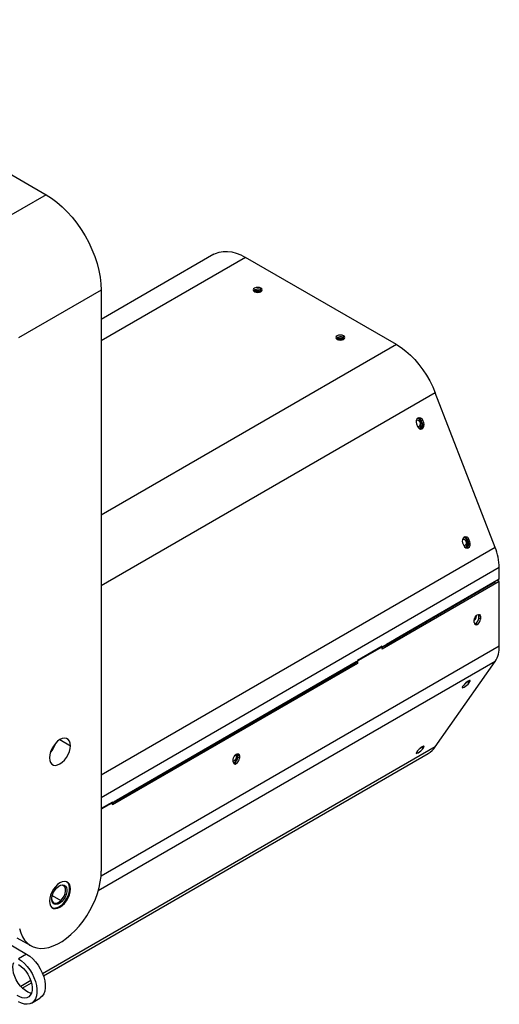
# Model space of a CAD drawing. Header units: millimetres. Extents: x 5 to 398, y 22 to 267.
# Tile 4 of 5: x 366 to 391, y 43 to 93. Entities that reach past the tile are written whole.
import ezdxf

# ---------------------------------------------------------------- set-up
doc = ezdxf.new("R2010")
doc.units = ezdxf.units.MM

msp = doc.modelspace()

# ---------------------------------------------------------------- linework, layer by layer
at = {"color": 7, "linetype": 'Continuous', "lineweight": 25}
for p, q in [((352.12, 93.346), (367.677, 84.366)), ((367.677, 84.366), (363.434, 81.916)), ((376.293, 81.312), (370.505, 77.971)), ((377.915, 81.152), (370.505, 76.874)), ((385.672, 76.674), (377.915, 81.152)), ((370.505, 79.467), (366.263, 77.017)), ((370.505, 79.467), (370.505, 49.663)), ((378.346, 79.419), (378.346, 79.452)), ((378.7, 79.478), (378.7, 79.576)), ((382.589, 76.97), (382.589, 77.002)), ((382.943, 77.029), (382.943, 77.127)), ((385.672, 76.674), (370.505, 67.918)), ((387.659, 74.202), (370.505, 64.299)), ((390.735, 66.273), (387.659, 74.202)), ((386.94, 72.791), (387.014, 72.798)), ((386.993, 72.654), (386.94, 72.791)), ((387.067, 72.661), (387.014, 72.798)), ((386.696, 72.614), (386.749, 72.477)), ((386.797, 72.455), (386.76, 72.452)), ((386.797, 72.455), (386.765, 72.443)), ((386.829, 72.373), (386.905, 72.38)), ((386.851, 72.359), (386.905, 72.38)), ((386.993, 72.654), (387.067, 72.661)), ((389.31, 66.684), (389.383, 66.69)), ((389.363, 66.547), (389.31, 66.684)), ((389.436, 66.554), (389.383, 66.69)), ((390.735, 66.273), (370.505, 54.594)), ((389.065, 66.507), (389.118, 66.37)), ((389.166, 66.348), (389.129, 66.345)), ((389.166, 66.348), (389.135, 66.336)), ((389.198, 66.267), (389.274, 66.273)), ((389.219, 66.253), (389.274, 66.273)), ((389.363, 66.547), (389.436, 66.554)), ((390.948, 65.233), (370.505, 53.432)), ((390.948, 64.646), (390.948, 65.233)), ((390.948, 64.527), (384.938, 61.058)), ((385.856, 61.686), (390.757, 64.515)), ((390.948, 64.646), (385.857, 61.707)), ((390.238, 64.236), (390.243, 64.218)), ((390.757, 64.536), (390.757, 64.515)), ((390.757, 64.536), (390.757, 64.515)), ((390.863, 64.597), (390.863, 64.576)), ((390.948, 64.527), (390.863, 64.576)), ((390.948, 61.209), (390.948, 64.527)), ((389.681, 63.894), (389.686, 63.917)), ((389.725, 63.943), (389.724, 63.919)), ((389.724, 63.919), (389.724, 63.919)), ((390.04, 64.101), (390.041, 64.122)), ((390.041, 64.122), (390.058, 64.112)), ((390.058, 64.112), (390.057, 64.132)), ((390.058, 64.112), (390.059, 64.112)), ((388.989, 63.515), (388.989, 63.495)), ((389.775, 62.743), (389.75, 62.757)), ((389.775, 62.743), (389.77, 62.778)), ((389.976, 62.721), (389.891, 62.77)), ((389.891, 62.647), (389.891, 62.77)), ((389.976, 62.599), (389.891, 62.647)), ((389.976, 62.721), (389.976, 62.599)), ((389.658, 62.415), (389.658, 62.537)), ((389.817, 62.323), (389.732, 62.372)), ((385.121, 61.232), (385.828, 61.64)), ((385.857, 61.704), (385.15, 61.296)), ((385.857, 61.707), (385.857, 61.704)), ((385.914, 61.719), (385.914, 61.74)), ((386.02, 61.801), (386.02, 61.78)), ((390.948, 61.209), (370.494, 49.401)), ((385.15, 61.296), (383.594, 60.398)), ((384.938, 61.21), (383.665, 60.476)), ((384.938, 61.156), (385.068, 61.231)), ((384.938, 61.058), (384.938, 61.21)), ((384.952, 61.182), (384.952, 61.164)), ((385.051, 61.239), (385.037, 61.231)), ((385.037, 61.213), (385.037, 61.231)), ((390.735, 60.415), (370.348, 48.645)), ((383.665, 60.323), (371.078, 53.057)), ((371.262, 53.231), (383.565, 60.334)), ((383.594, 60.398), (371.291, 53.295)), ((383.665, 60.323), (383.59, 60.366)), ((383.665, 60.476), (383.665, 60.323)), ((387.659, 56.038), (390.735, 60.415)), ((389.118, 59.205), (389.065, 59.13)), ((389.323, 59.389), (389.383, 59.313)), ((389.383, 59.313), (389.436, 59.389)), ((389.401, 59.432), (389.436, 59.389)), ((368.384, 56.412), (368.925, 56.099)), ((387.659, 56.038), (367.495, 44.398)), ((367.534, 44.292), (387.294, 55.699)), ((377.376, 55.614), (377.471, 55.559)), ((377.602, 55.577), (377.517, 55.626)), ((377.517, 55.504), (377.517, 55.626)), ((377.602, 55.577), (377.602, 55.455)), ((386.749, 55.834), (386.696, 55.758)), ((386.953, 56.017), (387.014, 55.942)), ((387.014, 55.942), (387.067, 56.017)), ((387.032, 56.061), (387.067, 56.017)), ((377.283, 55.271), (377.283, 55.394)), ((377.442, 55.179), (377.358, 55.228)), ((377.602, 55.455), (377.517, 55.504)), ((371.291, 53.295), (370.505, 52.842)), ((371.078, 53.21), (370.505, 52.879)), ((371.078, 53.155), (371.209, 53.23)), ((371.078, 53.057), (371.078, 53.21)), ((371.093, 53.181), (371.093, 53.163)), ((371.192, 53.238), (371.177, 53.23)), ((371.177, 53.212), (371.177, 53.23)), ((368.728, 49.111), (368.7, 49.128)), ((367.986, 48.413), (368.433, 48.156)), ((368.433, 48.156), (368.48, 48.103)), ((367.945, 47.82), (367.973, 47.803)), ((368.344, 47.837), (368.384, 47.814)), ((364.624, 46.594), (366.675, 45.41)), ((366.177, 46.248), (366.884, 45.84)), ((366.675, 45.41), (366.251, 45.165)), ((366.888, 44.047), (366.37, 43.748)), ((366.448, 43.665), (366.92, 43.938)), ((366.925, 42.894), (367.35, 43.139))]:
    msp.add_line(p, q, dxfattribs=at)
at = {"color": 7, "linetype": 'Continuous', "lineweight": 25, "flags": 128}
for points in [[(367.677, 84.366), (367.954, 84.19), (368.229, 83.984), (368.498, 83.751), (368.759, 83.492), (369.01, 83.21), (369.248, 82.908), (369.471, 82.588), (369.677, 82.254), (369.863, 81.909), (370.029, 81.556), (370.171, 81.199), (370.29, 80.841), (370.383, 80.485), (370.451, 80.135), (370.492, 79.795), (370.505, 79.467)], [(376.293, 81.312), (376.38, 81.357), (376.567, 81.424), (376.768, 81.459), (376.982, 81.461), (377.206, 81.431), (377.438, 81.369), (377.675, 81.276), (377.915, 81.152)], [(378.7, 79.576), (378.627, 79.604), (378.541, 79.614), (378.455, 79.604), (378.382, 79.576), (378.333, 79.534), (378.316, 79.484), (378.333, 79.434), (378.382, 79.392)], [(378.382, 79.392), (378.455, 79.364), (378.541, 79.354), (378.627, 79.364), (378.7, 79.392), (378.749, 79.434), (378.766, 79.484), (378.749, 79.534), (378.7, 79.576)], [(378.749, 79.435), (378.749, 79.436), (378.7, 79.478)], [(382.943, 77.127), (382.87, 77.155), (382.784, 77.165), (382.697, 77.155), (382.624, 77.127), (382.576, 77.085), (382.559, 77.035), (382.576, 76.985), (382.624, 76.943)], [(382.624, 76.943), (382.697, 76.915), (382.784, 76.905), (382.87, 76.915), (382.943, 76.943), (382.991, 76.985), (383.009, 77.035), (382.991, 77.085), (382.943, 77.127)], [(382.992, 76.986), (382.991, 76.987), (382.943, 77.029)], [(385.672, 76.674), (385.912, 76.521), (386.149, 76.34), (386.381, 76.135), (386.605, 75.906), (386.819, 75.656), (387.021, 75.389), (387.207, 75.107), (387.377, 74.813), (387.528, 74.51), (387.659, 74.202)], [(386.692, 72.804), (386.721, 72.809), (386.778, 72.797), (386.827, 72.758), (386.862, 72.699), (386.877, 72.629), (386.87, 72.558), (386.842, 72.497), (386.797, 72.455)], [(386.829, 72.373), (386.896, 72.435), (386.938, 72.526), (386.948, 72.632), (386.926, 72.736), (386.874, 72.823), (386.8, 72.88), (386.753, 72.896)], [(386.866, 72.892), (386.793, 72.905), (386.76, 72.901)], [(386.749, 72.477), (386.791, 72.406), (386.852, 72.359), (386.92, 72.344), (386.987, 72.364), (387.042, 72.415), (387.077, 72.489), (387.085, 72.575), (387.067, 72.661)], [(386.905, 72.38), (386.972, 72.442), (387.01, 72.519)], [(389.061, 66.697), (389.09, 66.702), (389.147, 66.69), (389.197, 66.651), (389.231, 66.593), (389.247, 66.522), (389.239, 66.451), (389.211, 66.39), (389.166, 66.348)], [(389.198, 66.267), (389.265, 66.329), (389.307, 66.419), (389.317, 66.525), (389.295, 66.629), (389.243, 66.717), (389.169, 66.774), (389.123, 66.789)], [(389.234, 66.786), (389.162, 66.799), (389.131, 66.795)], [(389.118, 66.37), (389.161, 66.299), (389.221, 66.252), (389.29, 66.237), (389.357, 66.257), (389.412, 66.308), (389.446, 66.382), (389.455, 66.468), (389.436, 66.554)], [(389.274, 66.273), (389.341, 66.336), (389.38, 66.415)], [(389.725, 63.943), (389.725, 63.94), (389.726, 63.917)], [(390.021, 64.09), (390.022, 64.111), (390.022, 64.111)], [(389.658, 62.537), (389.67, 62.615), (389.704, 62.694), (389.756, 62.764), (389.817, 62.813), (389.878, 62.834), (389.929, 62.824), (389.964, 62.784), (389.976, 62.721)], [(389.891, 62.77), (389.879, 62.833), (389.879, 62.834)], [(389.065, 59.13), (389.047, 59.093), (389.056, 59.076), (389.09, 59.082), (389.145, 59.108), (389.212, 59.152), (389.281, 59.206), (389.341, 59.263), (389.383, 59.313)], [(389.184, 59.279), (389.207, 59.298), (389.244, 59.331)], [(389.256, 59.34), (389.246, 59.332), (389.209, 59.301)], [(389.436, 59.389), (389.449, 59.409), (389.455, 59.425), (389.454, 59.436), (389.446, 59.442), (389.432, 59.442), (389.412, 59.437), (389.386, 59.426), (389.357, 59.41)], [(368.925, 56.099), (368.911, 56.231), (368.871, 56.339), (368.807, 56.421), (368.721, 56.47), (368.619, 56.485), (368.504, 56.466), (368.384, 56.412), (368.264, 56.327), (368.149, 56.214), (368.047, 56.081), (367.961, 55.932), (367.897, 55.777), (367.857, 55.622), (367.843, 55.475)], [(367.843, 55.475), (367.857, 55.344), (367.897, 55.235), (367.961, 55.153), (368.047, 55.104), (368.149, 55.089), (368.264, 55.109), (368.384, 55.162), (368.504, 55.248), (368.619, 55.36), (368.721, 55.493), (368.807, 55.642), (368.871, 55.797), (368.911, 55.953), (368.925, 56.099)], [(377.283, 55.394), (377.295, 55.471), (377.33, 55.551), (377.382, 55.62), (377.442, 55.669), (377.503, 55.69), (377.555, 55.68), (377.589, 55.641), (377.602, 55.577)], [(377.471, 55.559), (377.461, 55.611), (377.433, 55.644), (377.415, 55.651)], [(377.517, 55.626), (377.505, 55.69), (377.504, 55.691)], [(386.696, 55.758), (386.677, 55.722), (386.686, 55.705), (386.72, 55.71), (386.775, 55.737), (386.842, 55.781), (386.911, 55.835), (386.971, 55.892), (387.014, 55.942)], [(386.815, 55.907), (386.838, 55.926), (386.874, 55.959)], [(386.887, 55.97), (386.877, 55.961), (386.839, 55.929)], [(387.067, 56.017), (387.079, 56.038), (387.085, 56.054), (387.084, 56.065), (387.077, 56.07), (387.062, 56.071), (387.042, 56.065), (387.017, 56.054), (386.987, 56.039)], [(377.473, 55.353), (377.476, 55.361), (377.479, 55.373)], [(366.312, 46.716), (366.374, 46.496), (366.459, 46.298), (366.566, 46.126), (366.695, 45.981), (366.844, 45.865), (367.011, 45.778), (367.193, 45.723), (367.39, 45.7), (367.599, 45.709), (367.816, 45.75), (368.041, 45.823), (368.269, 45.926), (368.499, 46.058), (368.727, 46.219), (368.951, 46.405), (369.169, 46.616), (369.378, 46.848), (369.574, 47.098), (369.757, 47.364), (369.924, 47.643), (370.073, 47.931), (370.202, 48.225), (370.309, 48.521), (370.394, 48.817), (370.456, 49.108), (370.493, 49.391), (370.505, 49.663)], [(368.384, 49.063), (368.264, 48.978), (368.149, 48.866), (368.047, 48.732), (367.961, 48.584), (367.897, 48.428), (367.857, 48.273), (367.843, 48.126), (367.857, 47.995), (367.897, 47.886), (367.961, 47.805), (368.047, 47.755), (368.149, 47.74), (368.264, 47.76), (368.384, 47.814)], [(368.384, 47.814), (368.504, 47.899), (368.619, 48.011), (368.721, 48.145), (368.807, 48.293), (368.871, 48.449), (368.911, 48.604), (368.925, 48.75), (368.911, 48.882), (368.871, 48.991), (368.807, 49.072), (368.721, 49.121), (368.619, 49.136), (368.504, 49.117), (368.384, 49.063)], [(368.526, 47.976), (368.634, 48.098), (368.727, 48.237), (368.802, 48.388), (368.854, 48.543), (368.881, 48.693), (368.882, 48.831), (368.855, 48.95), (368.804, 49.045), (368.729, 49.11), (368.685, 49.131)], [(368.48, 48.103), (368.379, 48.022), (368.277, 47.969), (368.18, 47.951), (368.094, 47.966), (368.026, 48.015), (367.98, 48.095), (367.96, 48.199), (367.966, 48.32), (367.998, 48.451), (368.054, 48.582), (368.131, 48.705), (368.222, 48.811)], [(368.222, 48.811), (368.323, 48.893), (368.425, 48.945), (368.522, 48.964), (368.608, 48.948), (368.676, 48.899), (368.722, 48.82), (368.742, 48.716), (368.736, 48.594), (368.704, 48.463), (368.648, 48.332), (368.571, 48.209), (368.48, 48.103)], [(368.433, 48.156), (368.523, 48.262), (368.596, 48.385), (368.647, 48.516), (368.671, 48.644), (368.666, 48.758), (368.633, 48.85), (368.574, 48.911), (368.494, 48.938), (368.4, 48.927), (368.333, 48.899)], [(367.959, 48.252), (367.965, 48.197), (367.998, 48.105), (368.057, 48.044), (368.137, 48.017), (368.232, 48.028), (368.333, 48.076), (368.433, 48.156)], [(367.935, 47.831), (367.972, 47.804), (368.066, 47.771), (368.173, 47.773), (368.29, 47.809), (368.409, 47.878), (368.526, 47.976)], [(366.915, 43.401), (366.874, 43.41), (366.742, 43.456), (366.608, 43.534), (366.476, 43.64), (366.351, 43.769), (366.238, 43.919), (366.14, 44.082), (366.062, 44.253), (366.007, 44.427), (365.975, 44.596), (365.968, 44.755), (365.988, 44.897), (366.01, 44.97)], [(366.251, 45.165), (366.408, 45.06), (366.56, 44.927), (366.705, 44.77), (366.837, 44.595), (366.953, 44.404), (367.05, 44.205), (367.125, 44.001), (367.176, 43.799), (367.202, 43.605), (367.202, 43.423), (367.176, 43.258), (367.125, 43.116), (367.05, 42.999), (366.953, 42.911), (366.837, 42.855), (366.705, 42.831), (366.56, 42.842), (366.408, 42.885), (366.251, 42.961)], [(366.675, 45.41), (366.832, 45.305), (366.985, 45.172), (367.129, 45.015), (367.261, 44.839), (367.377, 44.649), (367.474, 44.45), (367.549, 44.246), (367.6, 44.044), (367.626, 43.85), (367.626, 43.668), (367.6, 43.503), (367.549, 43.361), (367.474, 43.244), (367.377, 43.156), (367.35, 43.139)], [(366.251, 44.88), (366.384, 44.788), (366.513, 44.669), (366.633, 44.529), (366.738, 44.372), (366.827, 44.204), (366.894, 44.031), (366.938, 43.859), (366.957, 43.694), (366.95, 43.543), (366.919, 43.41), (366.863, 43.301), (366.785, 43.22), (366.688, 43.169), (366.575, 43.15), (366.45, 43.165), (366.318, 43.211), (366.183, 43.289)]]:
    msp.add_lwpolyline(points, dxfattribs=at)
at = {"color": 7, "linetype": 'Continuous', "lineweight": 25}
for centre, radius, start, end in [((378.543, 79.231), 0.293, 57.5288, 135.7741), ((378.541, 79.012), 0.431, 65.5648, 114.4352), ((378.541, 79.096), 0.295, 68.3508, 111.6492), ((382.785, 76.781), 0.293, 57.5288, 135.7741), ((382.784, 76.563), 0.431, 65.5648, 114.4352), ((382.784, 76.647), 0.295, 68.3508, 111.6492), ((386.919, 72.713), 0.244, 126.0232, 203.9762), ((386.848, 72.756), 0.171, 14.0017, 115.2508), ((386.755, 72.732), 0.195, 17.6851, 77.0655), ((386.784, 72.553), 0.233, 297.3496, 25.7249), ((389.288, 66.606), 0.244, 126.0232, 203.9762), ((389.218, 66.649), 0.171, 14.0017, 115.2508), ((389.124, 66.625), 0.195, 17.6851, 77.0655), ((389.153, 66.446), 0.233, 297.3496, 25.7249), ((388.026, 65.177), 2.923, 1.1082, 22.0212), ((389.487, 62.757), 0.288, 306.3587, 357.1899), ((389.546, 62.663), 0.346, 302.6055, 357.3945), ((389.755, 62.399), 0.0983, 170.786, 309.2033), ((389.655, 62.495), 0.145, 276.0086, 301.9588), ((389.63, 62.614), 0.346, 302.6055, 357.3945), ((385.788, 61.697), 0.069, 305.0133, 6.2988), ((385.09, 61.286), 0.0611, 230.7967, 9.214), ((389.571, 61.152), 1.378, 327.6508, 2.3515), ((383.526, 60.391), 0.069, 305.0133, 6.2988), ((389.787, 58.668), 0.858, 120.1044, 141.2295), ((366.956, 56.611), 1.275, 316.7548, 343.2506), ((387.418, 55.296), 0.858, 120.1044, 141.2295), ((386.72, 56.685), 1.141, 300.2483, 325.4436), ((377.38, 55.256), 0.0983, 170.786, 309.2033), ((377.234, 55.547), 0.237, 281.9823, 2.9553), ((377.155, 55.566), 0.379, 291.4485, 334.0316), ((377.281, 55.352), 0.145, 276.0086, 301.9588), ((377.171, 55.52), 0.346, 302.6055, 357.3945), ((377.256, 55.471), 0.346, 302.6055, 357.3945), ((371.23, 53.286), 0.0611, 230.7967, 9.214)]:
    msp.add_arc(centre, radius, start, end, dxfattribs=at)

doc.saveas('drawing.dxf')
